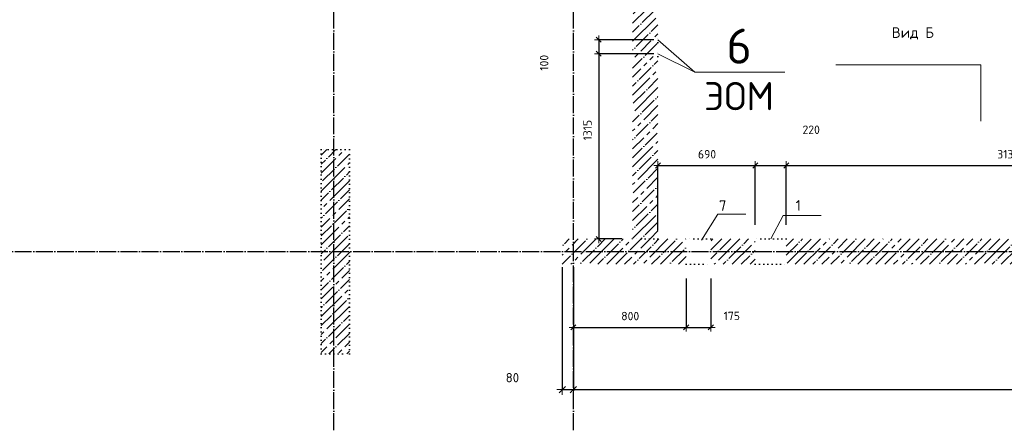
# Model space of a CAD drawing. Header units: millimetres. Extents: x -37663 to 118746, y -2869 to 47508.
# Tile 25 of 54: x 4470 to 11458, y 30474 to 33347. Entities that reach past the tile are written whole.
import ezdxf

# ---------------------------------------------------------------- set-up
doc = ezdxf.new("R2010")
doc.units = ezdxf.units.MM
doc.header["$PDMODE"] = 65
for name, pattern in [('______11', [150, 120, -15, 0, -15]), ('______5', [330, 240, -30, 30, -30]), ('______9', [30, 0, -30])]:
    doc.linetypes.add(name, pattern=pattern)
for name, color, linetype, lineweight in [('Standard', 7, 'Continuous', 25), ('Высотная отметка (окна)', 7, 'Continuous', 13), ('Колонна (2)', 7, 'Continuous', 35), ('Ограждение_ 2D надпись', 7, 'Continuous', 13), ('Размерная линия_ общее', 7, 'Continuous', 13), ('Размерная линия_ общее_1', 7, 'Continuous', 13), ('Стена_ общее', 7, 'Continuous', 35)]:
    doc.layers.add(name, color=color, linetype=linetype, lineweight=lineweight)
doc.layers.add('Осевая линия_ общее', color=7, linetype='______5', lineweight=13, true_color=0xa0a0a0)
doc.styles.add('ISOCPEUR', font='ISOCPEUR')
doc.dimstyles.new('DIMSTYLE_10', dxfattribs={"dimtxt": 60, "dimasz": 60, "dimexe": 0, "dimexo": 0, "dimgap": 30, "dimtad": 2, "dimdec": 0, "dimrnd": 5, "dimzin": 12, "dimdsep": 46, "dimtxsty": 'ISOCPEUR', "dimblk1": 'ALL_ML_STRICH', "dimblk2": 'ALL_ML_STRICH', "dimsah": 1, "dimcen": 0, "dimclrd": 7, "dimclre": 256, "dimclrt": 7, "dimadec": 0, "dimazin": 0, "dimtfac": 1, "dimtdec": 0, "dimtix": 1, "dimtmove": 2, "dimatfit": 3, "dimfxl": 0, "dimtvp": 1.2, "dimtzin": 0, "dimlwd": 0, "dimlwe": -3, "dimarcsym": 0})
doc.dimstyles.new('DIMSTYLE_3', dxfattribs={"dimtxt": 66, "dimasz": 75, "dimexe": 0, "dimexo": 0, "dimgap": 33, "dimtad": 2, "dimdec": 0, "dimrnd": 5, "dimzin": 12, "dimdsep": 46, "dimtxsty": 'ISOCPEUR', "dimblk1": 'ALL_ML_STRICH', "dimblk2": 'ALL_ML_STRICH', "dimsah": 1, "dimcen": 0, "dimclrd": 7, "dimclre": 256, "dimclrt": 7, "dimadec": 0, "dimazin": 0, "dimtfac": 1, "dimtdec": 0, "dimtix": 1, "dimtmove": 2, "dimatfit": 3, "dimfxl": 0, "dimtzin": 0, "dimlwd": 0, "dimlwe": -3, "dimarcsym": 0})
doc.dimstyles.new('DIMSTYLE_5', dxfattribs={"dimtxt": 66, "dimasz": 75, "dimexe": 0, "dimexo": 0, "dimgap": 33, "dimtad": 2, "dimdec": 0, "dimrnd": 5, "dimzin": 12, "dimdsep": 46, "dimtxsty": 'ISOCPEUR', "dimblk1": 'ALL_ML_STRICH', "dimblk2": 'ALL_ML_STRICH', "dimsah": 1, "dimcen": 0, "dimclrd": 7, "dimclre": 256, "dimclrt": 7, "dimadec": 0, "dimazin": 0, "dimtfac": 1, "dimtdec": 0, "dimtix": 1, "dimtmove": 2, "dimatfit": 3, "dimfxl": 0, "dimtvp": 1.2, "dimtzin": 0, "dimlwd": 0, "dimlwe": -3, "dimarcsym": 0})
doc.dimstyles.new('DIMSTYLE_8', dxfattribs={"dimtxt": 60, "dimasz": 60, "dimexe": 0, "dimexo": 0, "dimgap": 30, "dimtad": 2, "dimdec": 0, "dimrnd": 5, "dimzin": 12, "dimdsep": 46, "dimtxsty": 'ISOCPEUR', "dimblk1": 'ALL_ML_STRICH', "dimblk2": 'ALL_ML_STRICH', "dimsah": 1, "dimcen": 0, "dimclrd": 7, "dimclre": 256, "dimclrt": 7, "dimadec": 0, "dimazin": 0, "dimtfac": 1, "dimtdec": 0, "dimtix": 1, "dimtmove": 2, "dimatfit": 3, "dimfxl": 0, "dimtzin": 0, "dimlwd": 0, "dimlwe": -3, "dimarcsym": 0})
pattern_1 = [(45, (0, 0), (-63.6396, 63.6396), [120, -15, 0, -15]), (45, (-31.82, 31.82), (-63.6396, 63.6396), [240, -30, 30, -30])]

# ---------------------------------------------------------------- blocks, each defined once
blk = doc.blocks.new('СЛОЖНЫЙ_ОБЪЕКТ_1')
at = {"layer": 'Осевая линия_ общее', "color": 253, "linetype": '______11', "lineweight": -3, "true_color": 0xa0a0a0, "transparency": 33554687}
for p, q in [((6700, -2590), (6700, 47490)), ((8400, -2590), (8400, 47490)), ((-2770, 31700), (16240, 31700))]:
    blk.add_line(p, q, dxfattribs=at)
blk = doc.blocks.new('ALL_ML_STRICH')
at = {"color": 0, "linetype": 'ByBlock', "lineweight": -2}
for p, q in [((-1, 0), (0.5, 0)), ((-0.3, -0.3), (0.3, 0.3)), ((0, -0.5), (0, 0.5))]:
    blk.add_line(p, q, dxfattribs=at)
blk = doc.blocks.new('*D255')
at = {"layer": 'DEFPOINTS', "color": 7, "linetype": 'Continuous', "lineweight": 13, "transparency": 33554687}
for p in [(8579.6, 33205), (9000, 33205), (9000, 33105)]:
    blk.add_point(p, dxfattribs=at)
at = {"layer": 'Размерная линия_ общее_1', "color": 253, "linetype": 'Continuous', "lineweight": -2, "true_color": 0xa0a0a0, "transparency": 33554687}
for p, q in [((8970, 33205), (8579.6, 33205)), ((8970, 33105), (8579.6, 33105))]:
    blk.add_line(p, q, dxfattribs=at)
at = {"layer": 'Размерная линия_ общее_1', "color": 7, "linetype": 'Continuous', "lineweight": -2, "transparency": 33554687}
blk.add_line((8579.6, 33205), (8579.6, 33105), dxfattribs=at)
at = {"layer": 'Размерная линия_ общее_1', "color": 7, "linetype": 'Continuous', "lineweight": 13, "transparency": 33554687, "xscale": 60, "yscale": 60, "zscale": 60}
for p, rotation in [((8579.6, 33205), 90), ((8579.6, 33105), 270)]:
    blk.add_blockref('ALL_ML_STRICH', p, dxfattribs=dict(at, rotation=rotation))
at = {"layer": 'Размерная линия_ общее_1', "color": 7, "linetype": 'Continuous', "lineweight": 13, "transparency": 33554687, "insert": (8192, 33041.2), "char_height": 60, "width": 180, "attachment_point": 5, "rotation": 90, "style": 'ISOCPEUR'}
blk.add_mtext('\\A1;{100}', dxfattribs=at)
blk = doc.blocks.new('*D256')
at = {"layer": 'DEFPOINTS', "color": 7, "linetype": 'Continuous', "lineweight": 13, "transparency": 33554687}
for p in [(8579.6, 33105), (9000, 33105), (8714.5, 31790)]:
    blk.add_point(p, dxfattribs=at)
at = {"layer": 'Размерная линия_ общее_1', "color": 253, "linetype": 'Continuous', "lineweight": -2, "true_color": 0xa0a0a0, "transparency": 33554687}
for p, q in [((8970, 33105), (8579.6, 33105)), ((8744.5, 31790), (8579.6, 31790))]:
    blk.add_line(p, q, dxfattribs=at)
at = {"layer": 'Размерная линия_ общее_1', "color": 7, "linetype": 'Continuous', "lineweight": -2, "transparency": 33554687}
blk.add_line((8579.6, 33105), (8579.6, 31790), dxfattribs=at)
at = {"layer": 'Размерная линия_ общее_1', "color": 7, "linetype": 'Continuous', "lineweight": 13, "transparency": 33554687, "xscale": 60, "yscale": 60, "zscale": 60}
for p, rotation in [((8579.6, 33105), 90), ((8579.6, 31790), 270)]:
    blk.add_blockref('ALL_ML_STRICH', p, dxfattribs=dict(at, rotation=rotation))
at = {"layer": 'Размерная линия_ общее_1', "color": 7, "linetype": 'Continuous', "lineweight": 13, "transparency": 33554687, "insert": (8499.6, 32562.5), "char_height": 60, "width": 240, "attachment_point": 5, "rotation": 90, "style": 'ISOCPEUR'}
blk.add_mtext('\\A1;{1315}', dxfattribs=at)
blk = doc.blocks.new('*D314')
at = {"layer": 'DEFPOINTS', "color": 7, "linetype": 'Continuous', "lineweight": 13, "transparency": 33554687}
for p in [(8320, 31610), (8400, 31610), (8320, 30720)]:
    blk.add_point(p, dxfattribs=at)
at = {"layer": 'Размерная линия_ общее', "color": 253, "linetype": 'Continuous', "lineweight": -2, "true_color": 0xa0a0a0, "transparency": 33554687}
for p, q in [((8320, 31590), (8320, 30720)), ((8400, 31590), (8400, 30720))]:
    blk.add_line(p, q, dxfattribs=at)
at = {"layer": 'Размерная линия_ общее', "color": 7, "linetype": 'Continuous', "lineweight": -2, "transparency": 33554687}
blk.add_line((8320, 30720), (8400, 30720), dxfattribs=at)
at = {"layer": 'Размерная линия_ общее', "color": 7, "linetype": 'Continuous', "lineweight": 13, "transparency": 33554687, "xscale": 75, "yscale": 75, "zscale": 75, "rotation": 180}
blk.add_blockref('ALL_ML_STRICH', (8320, 30720), dxfattribs=at)
at = {"layer": 'Размерная линия_ общее', "color": 7, "linetype": 'Continuous', "lineweight": 13, "transparency": 33554687, "xscale": 75, "yscale": 75, "zscale": 75}
blk.add_blockref('ALL_ML_STRICH', (8400, 30720), dxfattribs=at)
at = {"layer": 'Размерная линия_ общее', "color": 7, "linetype": 'Continuous', "lineweight": 13, "transparency": 33554687, "insert": (7967, 30805.1), "char_height": 66, "width": 132, "attachment_point": 5, "style": 'ISOCPEUR'}
blk.add_mtext('\\A1;{80}', dxfattribs=at)
blk = doc.blocks.new('*D315')
at = {"layer": 'DEFPOINTS', "color": 7, "linetype": 'Continuous', "lineweight": 13, "transparency": 33554687}
for p in [(8400, 31610), (15150, 31610), (8400, 30720)]:
    blk.add_point(p, dxfattribs=at)
at = {"layer": 'Размерная линия_ общее', "color": 253, "linetype": 'Continuous', "lineweight": -2, "true_color": 0xa0a0a0, "transparency": 33554687}
for p, q in [((8400, 31590), (8400, 30720)), ((15150, 31590), (15150, 30720))]:
    blk.add_line(p, q, dxfattribs=at)
at = {"layer": 'Размерная линия_ общее', "color": 7, "linetype": 'Continuous', "lineweight": -2, "transparency": 33554687}
blk.add_line((8400, 30720), (15150, 30720), dxfattribs=at)
at = {"layer": 'Размерная линия_ общее', "color": 7, "linetype": 'Continuous', "lineweight": 13, "transparency": 33554687, "xscale": 75, "yscale": 75, "zscale": 75, "rotation": 180}
blk.add_blockref('ALL_ML_STRICH', (8400, 30720), dxfattribs=at)
at = {"layer": 'Размерная линия_ общее', "color": 7, "linetype": 'Continuous', "lineweight": 13, "transparency": 33554687, "xscale": 75, "yscale": 75, "zscale": 75}
blk.add_blockref('ALL_ML_STRICH', (15150, 30720), dxfattribs=at)
at = {"layer": 'Размерная линия_ общее', "color": 7, "linetype": 'Continuous', "lineweight": 13, "transparency": 33554687, "insert": (11778.3, 30803), "char_height": 66, "width": 264, "attachment_point": 5, "style": 'ISOCPEUR'}
blk.add_mtext('\\A1;{6750}', dxfattribs=at)
blk = doc.blocks.new('*D322')
at = {"layer": 'DEFPOINTS', "color": 7, "linetype": 'Continuous', "lineweight": 13, "transparency": 33554687}
for p in [(9000, 32311.5), (9000, 31750), (9690, 31790)]:
    blk.add_point(p, dxfattribs=at)
at = {"layer": 'Размерная линия_ общее_1', "color": 253, "linetype": 'Continuous', "lineweight": -2, "true_color": 0xa0a0a0, "transparency": 33554687}
for p, q in [((9000, 31850), (9000, 32311.5)), ((9690, 31890), (9690, 32311.5))]:
    blk.add_line(p, q, dxfattribs=at)
at = {"layer": 'Размерная линия_ общее_1', "color": 7, "linetype": 'Continuous', "lineweight": -2, "transparency": 33554687}
blk.add_line((9000, 32311.5), (9690, 32311.5), dxfattribs=at)
at = {"layer": 'Размерная линия_ общее_1', "color": 7, "linetype": 'Continuous', "lineweight": 13, "transparency": 33554687, "xscale": 60, "yscale": 60, "zscale": 60, "rotation": 180}
blk.add_blockref('ALL_ML_STRICH', (9000, 32311.5), dxfattribs=at)
at = {"layer": 'Размерная линия_ общее_1', "color": 7, "linetype": 'Continuous', "lineweight": 13, "transparency": 33554687, "xscale": 60, "yscale": 60, "zscale": 60}
blk.add_blockref('ALL_ML_STRICH', (9690, 32311.5), dxfattribs=at)
at = {"layer": 'Размерная линия_ общее_1', "color": 7, "linetype": 'Continuous', "lineweight": 13, "transparency": 33554687, "insert": (9348, 32391.5), "char_height": 60, "width": 180, "attachment_point": 5, "style": 'ISOCPEUR'}
blk.add_mtext('\\A1;{690}', dxfattribs=at)
blk = doc.blocks.new('*D323')
at = {"layer": 'DEFPOINTS', "color": 7, "linetype": 'Continuous', "lineweight": 13, "transparency": 33554687}
for p in [(9690, 32311.5), (9690, 31790), (9910, 31790)]:
    blk.add_point(p, dxfattribs=at)
at = {"layer": 'Размерная линия_ общее_1', "color": 253, "linetype": 'Continuous', "lineweight": -2, "true_color": 0xa0a0a0, "transparency": 33554687}
for p, q in [((9690, 31890), (9690, 32311.5)), ((9910, 31890), (9910, 32311.5))]:
    blk.add_line(p, q, dxfattribs=at)
at = {"layer": 'Размерная линия_ общее_1', "color": 7, "linetype": 'Continuous', "lineweight": -2, "transparency": 33554687}
blk.add_line((9690, 32311.5), (9910, 32311.5), dxfattribs=at)
at = {"layer": 'Размерная линия_ общее_1', "color": 7, "linetype": 'Continuous', "lineweight": 13, "transparency": 33554687, "xscale": 60, "yscale": 60, "zscale": 60, "rotation": 180}
blk.add_blockref('ALL_ML_STRICH', (9690, 32311.5), dxfattribs=at)
at = {"layer": 'Размерная линия_ общее_1', "color": 7, "linetype": 'Continuous', "lineweight": 13, "transparency": 33554687, "xscale": 60, "yscale": 60, "zscale": 60}
blk.add_blockref('ALL_ML_STRICH', (9910, 32311.5), dxfattribs=at)
at = {"layer": 'Размерная линия_ общее_1', "color": 7, "linetype": 'Continuous', "lineweight": 13, "transparency": 33554687, "insert": (10087.2, 32565.7), "char_height": 60, "width": 180, "attachment_point": 5, "style": 'ISOCPEUR'}
blk.add_mtext('\\A1;{220}', dxfattribs=at)
blk = doc.blocks.new('*D324')
at = {"layer": 'DEFPOINTS', "color": 7, "linetype": 'Continuous', "lineweight": 13, "transparency": 33554687}
for p in [(9910, 32311.5), (9910, 31790), (13045, 31790)]:
    blk.add_point(p, dxfattribs=at)
at = {"layer": 'Размерная линия_ общее_1', "color": 253, "linetype": 'Continuous', "lineweight": -2, "true_color": 0xa0a0a0, "transparency": 33554687}
for p, q in [((9910, 31890), (9910, 32311.5)), ((13045, 31890), (13045, 32311.5))]:
    blk.add_line(p, q, dxfattribs=at)
at = {"layer": 'Размерная линия_ общее_1', "color": 7, "linetype": 'Continuous', "lineweight": -2, "transparency": 33554687}
blk.add_line((9910, 32311.5), (13045, 32311.5), dxfattribs=at)
at = {"layer": 'Размерная линия_ общее_1', "color": 7, "linetype": 'Continuous', "lineweight": 13, "transparency": 33554687, "xscale": 60, "yscale": 60, "zscale": 60, "rotation": 180}
blk.add_blockref('ALL_ML_STRICH', (9910, 32311.5), dxfattribs=at)
at = {"layer": 'Размерная линия_ общее_1', "color": 7, "linetype": 'Continuous', "lineweight": 13, "transparency": 33554687, "xscale": 60, "yscale": 60, "zscale": 60}
blk.add_blockref('ALL_ML_STRICH', (13045, 32311.5), dxfattribs=at)
at = {"layer": 'Размерная линия_ общее_1', "color": 7, "linetype": 'Continuous', "lineweight": 13, "transparency": 33554687, "insert": (11486.5, 32391.5), "char_height": 60, "width": 240, "attachment_point": 5, "style": 'ISOCPEUR'}
blk.add_mtext('\\A1;{3135}', dxfattribs=at)
blk = doc.blocks.new('*D365')
at = {"layer": 'DEFPOINTS', "color": 7, "linetype": 'Continuous', "lineweight": 13, "transparency": 33554687}
for p in [(8400, 31610), (9200, 31610), (8400, 31162.5)]:
    blk.add_point(p, dxfattribs=at)
at = {"layer": 'Размерная линия_ общее_1', "color": 253, "linetype": 'Continuous', "lineweight": -2, "true_color": 0xa0a0a0, "transparency": 33554687}
for p, q in [((8400, 31510), (8400, 31162.5)), ((9200, 31510), (9200, 31162.5))]:
    blk.add_line(p, q, dxfattribs=at)
at = {"layer": 'Размерная линия_ общее_1', "color": 7, "linetype": 'Continuous', "lineweight": -2, "transparency": 33554687}
blk.add_line((8400, 31162.5), (9200, 31162.5), dxfattribs=at)
at = {"layer": 'Размерная линия_ общее_1', "color": 7, "linetype": 'Continuous', "lineweight": 13, "transparency": 33554687, "xscale": 60, "yscale": 60, "zscale": 60, "rotation": 180}
blk.add_blockref('ALL_ML_STRICH', (8400, 31162.5), dxfattribs=at)
at = {"layer": 'Размерная линия_ общее_1', "color": 7, "linetype": 'Continuous', "lineweight": 13, "transparency": 33554687, "xscale": 60, "yscale": 60, "zscale": 60}
blk.add_blockref('ALL_ML_STRICH', (9200, 31162.5), dxfattribs=at)
at = {"layer": 'Размерная линия_ общее_1', "color": 7, "linetype": 'Continuous', "lineweight": 13, "transparency": 33554687, "insert": (8803, 31242.5), "char_height": 60, "width": 180, "attachment_point": 5, "style": 'ISOCPEUR'}
blk.add_mtext('\\A1;{800}', dxfattribs=at)
blk = doc.blocks.new('*D366')
at = {"layer": 'DEFPOINTS', "color": 7, "linetype": 'Continuous', "lineweight": 13, "transparency": 33554687}
for p in [(9200, 31610), (9375, 31610), (9200, 31162.5)]:
    blk.add_point(p, dxfattribs=at)
at = {"layer": 'Размерная линия_ общее_1', "color": 253, "linetype": 'Continuous', "lineweight": -2, "true_color": 0xa0a0a0, "transparency": 33554687}
for p, q in [((9200, 31510), (9200, 31162.5)), ((9375, 31510), (9375, 31162.5))]:
    blk.add_line(p, q, dxfattribs=at)
at = {"layer": 'Размерная линия_ общее_1', "color": 7, "linetype": 'Continuous', "lineweight": -2, "transparency": 33554687}
blk.add_line((9200, 31162.5), (9375, 31162.5), dxfattribs=at)
at = {"layer": 'Размерная линия_ общее_1', "color": 7, "linetype": 'Continuous', "lineweight": 13, "transparency": 33554687, "xscale": 60, "yscale": 60, "zscale": 60, "rotation": 180}
blk.add_blockref('ALL_ML_STRICH', (9200, 31162.5), dxfattribs=at)
at = {"layer": 'Размерная линия_ общее_1', "color": 7, "linetype": 'Continuous', "lineweight": 13, "transparency": 33554687, "xscale": 60, "yscale": 60, "zscale": 60}
blk.add_blockref('ALL_ML_STRICH', (9375, 31162.5), dxfattribs=at)
at = {"layer": 'Размерная линия_ общее_1', "color": 7, "linetype": 'Continuous', "lineweight": 13, "transparency": 33554687, "insert": (9523.9, 31243.6), "char_height": 60, "width": 180, "attachment_point": 5, "style": 'ISOCPEUR'}
blk.add_mtext('\\A1;{175}', dxfattribs=at)

msp = doc.modelspace()

# ---------------------------------------------------------------- hatches: boundary and pattern name
at = {"layer": 'Колонна (2)', "lineweight": 18, "transparency": 33554687}
h = msp.add_hatch(dxfattribs=at)
h.set_pattern_fill('__________539', color=256, scale=30, style=0, pattern_type=2)
h.set_pattern_definition(pattern_1)
h.paths.add_polyline_path([(6610, 32425), (6610, 30975), (6810, 30975), (6810, 32425)], flags=0)
at = {"layer": 'Стена_ общее', "linetype": 'Continuous', "lineweight": 18, "transparency": 33554687}
h = msp.add_hatch(dxfattribs=at)
h.set_pattern_fill('__________539', scale=30, style=0, pattern_type=2)
h.set_pattern_definition(pattern_1)
h.paths.add_polyline_path([(9000, 31790), (9000, 33085), (8950, 33085), (8950, 33125), (9000, 33125), (9000, 33185), (8950, 33185), (8950, 33225), (9000, 33225), (9000, 34320), (8820, 34320), (8820, 31790)], flags=0)
h = msp.add_hatch(dxfattribs=at)
h.set_pattern_fill('__________539', scale=30, style=0, pattern_type=2)
h.set_pattern_definition(pattern_1)
h.paths.add_polyline_path([(9200, 31790), (8320, 31790), (8320, 31610), (9200, 31610)], flags=0)
h = msp.add_hatch(dxfattribs=at)
h.set_pattern_fill('__________539', scale=30, style=0, pattern_type=2)
h.set_pattern_definition(pattern_1)
h.paths.add_polyline_path([(9690, 31790), (9375, 31790), (9375, 31610), (9690, 31610)], flags=0)
h = msp.add_hatch(dxfattribs=at)
h.set_pattern_fill('__________539', scale=30, style=0, pattern_type=2)
h.set_pattern_definition(pattern_1)
h.paths.add_polyline_path([(13045, 31790), (9910, 31790), (9910, 31610), (13045, 31610)], flags=0)

# ---------------------------------------------------------------- linework, layer by layer
at = {"layer": 'Высотная отметка (окна)', "color": 7, "linetype": 'Continuous', "lineweight": 13, "transparency": 33554687}
msp.add_line((9000, 33205), (9260.6, 32974.3), dxfattribs=at)
at = {"layer": 'Колонна (2)', "color": 7, "linetype": '______9', "lineweight": -3, "transparency": 33554687}
for p, q in [((6610, 32425), (6610, 30975)), ((6810, 32425), (6610, 32425)), ((6810, 30975), (6810, 32425)), ((6610, 30975), (6810, 30975))]:
    msp.add_line(p, q, dxfattribs=at)
at = {"layer": 'Ограждение_ 2D надпись', "color": 7, "linetype": 'Continuous', "lineweight": 13, "transparency": 33554687}
msp.add_lwpolyline([(9000, 33105), (9260.6, 32974.3), (9900.6, 32974.3)], dxfattribs=at)
at = {"layer": 'Осевая линия_ общее', "color": 7, "linetype": 'Continuous', "lineweight": 13, "transparency": 33554687}
for points in [[(11291.5, 32625.9), (11291.5, 33025.9), (10261.5, 33025.9)], [(9309.8, 31781.9), (9424.5, 31966.4), (9624.5, 31966.4)], [(9800, 31790), (9887.3, 31957.5), (10157.3, 31957.5)]]:
    msp.add_lwpolyline(points, dxfattribs=at)
at = {"layer": 'Стена_ общее', "color": 7, "linetype": '______9', "lineweight": -3, "transparency": 33554687}
for p, q in [((9000, 33185), (9000, 33225)), ((9000, 33085), (9000, 33125)), ((9000, 31790), (8820, 31790)), ((9375, 31790), (9200, 31790)), ((9375, 31790), (9200, 31790)), ((9910, 31790), (9690, 31790)), ((9910, 31790), (9690, 31790)), ((9200, 31610), (9375, 31610)), ((9200, 31610), (9375, 31610)), ((9690, 31610), (9910, 31610)), ((9690, 31610), (9910, 31610))]:
    msp.add_line(p, q, dxfattribs=at)

# ---------------------------------------------------------------- block references
at = {"layer": 'Осевая линия_ общее', "color": 253, "linetype": '______11', "lineweight": -3, "true_color": 0xa0a0a0, "transparency": 33554687}
msp.add_blockref('СЛОЖНЫЙ_ОБЪЕКТ_1', (0, 0), dxfattribs=at)

# ---------------------------------------------------------------- texts
at = {"layer": 'Standard', "color": 7, "linetype": 'Continuous', "lineweight": 13, "transparency": 33554687, "insert": (10808.8, 33249.6), "char_height": 75, "width": 305.526, "attachment_point": 5, "style": 'ISOCPEUR'}
msp.add_mtext('\\A1;{\\fISOCPEUR|i0|b0;\\H75.000000;\\W1.000000;\\C7;Вид Б}\\P', dxfattribs=at)
at = {"layer": 'Standard', "color": 7, "linetype": 'Continuous', "lineweight": 25, "transparency": 33554687, "char_height": 75, "attachment_point": 7, "style": 'ISOCPEUR'}
for s, insert, width in [('\\A1;{\\fISOCPEUR|i0|b0;\\H75.000000;\\W1.000000;\\C7;7}\\P', (9432.9, 31990), 81.667), ('\\A1;{\\fISOCPEUR|i0|b0;\\H75.000000;\\W1.000000;\\C7;1}\\P', (9977, 31991), 58.333)]:
    msp.add_mtext(s, dxfattribs=dict(at, insert=insert, width=width))
at = {"layer": 'Ограждение_ 2D надпись', "color": 7, "linetype": 'Continuous', "lineweight": 13, "transparency": 33554687, "style": 'ISOCPEUR'}
for s, insert, char_height, width, attachment_point in [('\\A1;{\\fISOCPEUR|i0|b0;\\H250.000000;\\W1.000000;\\C7;6}\\P', (9575.6, 33034.3), 75, 272.222, 8), ('\\A1;{\\fISOCPEUR|i0|b0;\\H200.000000;\\W1.000000;\\C7;ЭОМ}\\P', (9575.6, 32904.3), 60, 592.593, 2)]:
    msp.add_mtext(s, dxfattribs=dict(at, insert=insert, char_height=char_height, width=width, attachment_point=attachment_point))

# ---------------------------------------------------------------- dimensions: what is measured, and where the dimension line sits
at = {"layer": 'Размерная линия_ общее', "color": 7, "linetype": 'Continuous', "lineweight": 13, "transparency": 33554687}
for base, p1, p2, dimstyle, picture, middle in [((8400, 30720), (8320, 31590), (8400, 31590), 'DIMSTYLE_5', '*D314', (7967, 30805.1)), ((15150, 30720), (8400, 31590), (15150, 31590), 'DIMSTYLE_3', '*D315', (11778.3, 30803))]:
    dim = msp.add_linear_dim(base=base, p1=p1, p2=p2, dimstyle=dimstyle, override={"dimpost": '<>', "dimclrd": 7, "dimclre": 253, "dimclrt": 7, "dimlwd": 0, "dimlwe": 65533}, dxfattribs=at)
    dim.commit()
    dim.dimension.update_dxf_attribs({"geometry": picture, "text_midpoint": middle, "dimtype": 160})
at = {"layer": 'Размерная линия_ общее_1', "color": 7, "linetype": 'Continuous', "lineweight": 13, "transparency": 33554687}
for base, p1, p2, dimstyle, picture, middle in [((8579.6, 33105), (8970, 33205), (8970, 33105), 'DIMSTYLE_10', '*D255', (8192, 33041.2)), ((8579.6, 31790), (8970, 33105), (8744.5, 31790), 'DIMSTYLE_8', '*D256', (8499.6, 32562.5))]:
    dim = msp.add_linear_dim(base=base, p1=p1, p2=p2, angle=270, dimstyle=dimstyle, override={"dimpost": '<>', "dimclrd": 7, "dimclre": 253, "dimclrt": 7, "dimlwd": 0, "dimlwe": 65533}, dxfattribs=at)
    dim.commit()
    dim.dimension.update_dxf_attribs({"geometry": picture, "text_midpoint": middle, "dimtype": 160})
for base, p1, p2, picture, middle in [((9910, 32311.5), (9690, 31890), (9910, 31890), '*D323', (10087.2, 32565.7)), ((9690, 32311.5), (9000, 31850), (9690, 31890), '*D322', (9348, 32391.5)), ((13045, 32311.5), (9910, 31890), (13045, 31890), '*D324', (11486.5, 32391.5)), ((9200, 31162.5), (8400, 31510), (9200, 31510), '*D365', (8803, 31242.5)), ((9375, 31162.5), (9200, 31510), (9375, 31510), '*D366', (9523.9, 31243.6))]:
    dim = msp.add_linear_dim(base=base, p1=p1, p2=p2, dimstyle='DIMSTYLE_8', override={"dimpost": '<>', "dimclrd": 7, "dimclre": 253, "dimclrt": 7, "dimlwd": 0, "dimlwe": 65533}, dxfattribs=at)
    dim.commit()
    dim.dimension.update_dxf_attribs({"geometry": picture, "text_midpoint": middle, "dimtype": 160})

doc.saveas('drawing.dxf')
